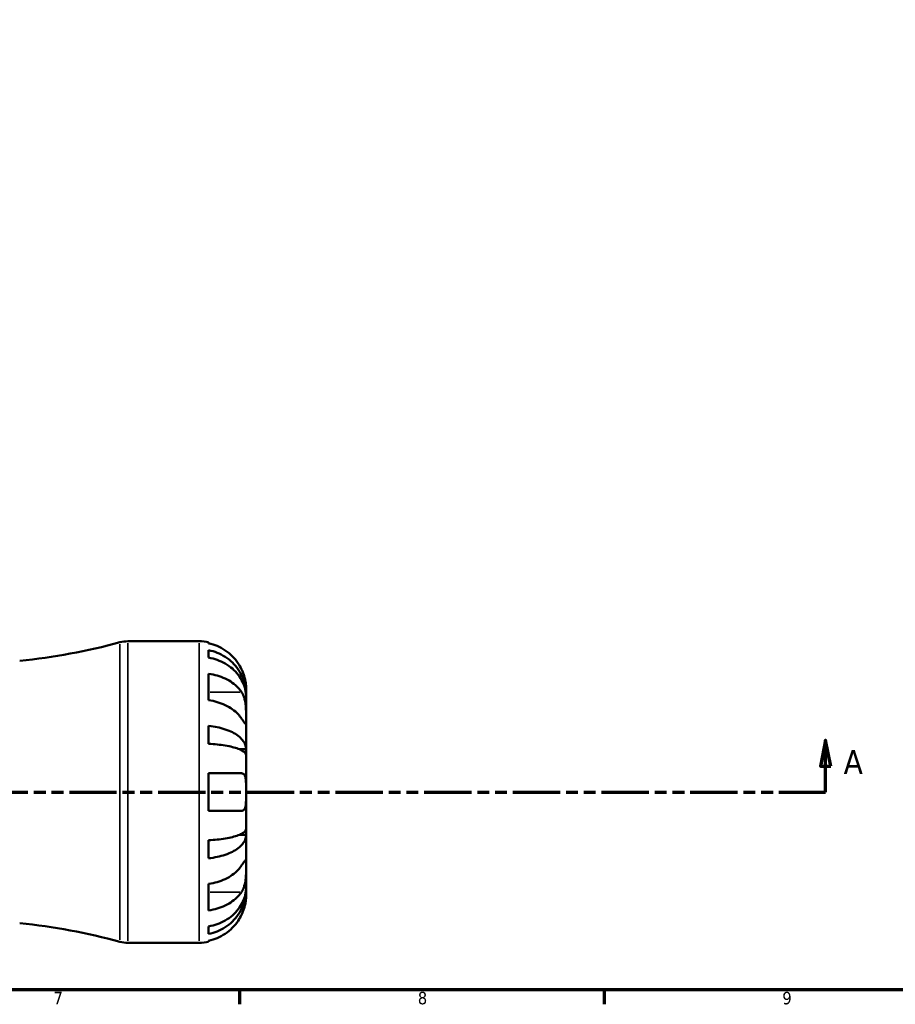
# Model space of a CAD drawing. Header units: millimetres. Extents: x -125 to 905, y -268 to 681.
# Tile 5 of 13: x 448 to 617, y 17 to 207. Entities that reach past the tile are written whole.
import ezdxf

# ---------------------------------------------------------------- set-up
doc = ezdxf.new("R2010")
doc.units = ezdxf.units.MM
doc.linetypes.add('DOUBLE_DASH_CHAIN', pattern=[1.2403, 0.6614, -0.0827, 0.1654, -0.0827, 0.1654, -0.0827])
for name, color, linetype, lineweight in [('Border (ANSI)', 7, 'Continuous', 70), ('Section Line (ANSI)', 7, 'DOUBLE_DASH_CHAIN', 70), ('Visible (ANSI)', 7, 'Continuous', 50), ('Visible Narrow (ANSI)', 7, 'Continuous', 35)]:
    doc.layers.add(name, color=color, linetype=linetype, lineweight=lineweight)
doc.styles.add('Label Text (ANSI)', font='tahoma.ttf')
doc.styles.add('Note Text (ANSI)', font='tahoma.ttf')

# ---------------------------------------------------------------- blocks, each defined once
blk = doc.blocks.new('Borders Default Border')
at = {"layer": 'Border (ANSI)'}
for p, q in [((490.58, 20), (490.58, 17.2)), ((560.67, 20), (560.67, 17.2))]:
    blk.add_line(p, q, dxfattribs=at)
at = {"layer": 'Border (ANSI)', "flags": 128}
blk.add_lwpolyline([(20, 20), (20, 574), (821, 574), (821, 20), (20, 20)], dxfattribs=at)
at = {"layer": 'Border (ANSI)', "color": 5, "true_color": 0x0000ff, "char_height": 2.4, "attachment_point": 7, "style": 'Note Text (ANSI)'}
for s, insert in [('7', (454.8, 17.2)), ('8', (524.84, 17.15)), ('9', (594.92, 17.15))]:
    blk.add_mtext(s, dxfattribs=dict(at, insert=insert))
blk = doc.blocks.new('2dTransSection0')
at = {"layer": 'Section Line (ANSI)', "linetype": 'Continuous'}
for p, q in [((304.36, 68.03), (303.36, 63.03)), ((304.36, 63.03), (304.36, 68.03)), ((305.36, 63.03), (304.36, 68.03)), ((603.24, 68.03), (602.24, 63.03)), ((603.24, 63.03), (603.24, 68.03)), ((604.24, 63.03), (603.24, 68.03)), ((303.36, 63.03), (305.36, 63.03)), ((304.36, 58.03), (304.36, 63.03)), ((602.24, 63.03), (604.24, 63.03)), ((603.24, 58.03), (603.24, 63.03)), ((304.36, 58.03), (313.32, 58.03)), ((594.28, 58.03), (603.24, 58.03))]:
    blk.add_line(p, q, dxfattribs=at)
at = {"layer": 'Section Line (ANSI)', "linetype": 'DOUBLE_DASH_CHAIN', "ltscale": 13.749826}
blk.add_line((304.36, 58.03), (603.24, 58.03), dxfattribs=at)
at = {"layer": 'Section Line (ANSI)', "linetype": 'Continuous', "flags": 128}
for points in [[(305.36, 63.03), (304.36, 68.03), (303.36, 63.03), (305.36, 63.03)], [(604.24, 63.03), (603.24, 68.03), (602.24, 63.03), (604.24, 63.03)]]:
    blk.add_lwpolyline(points, dxfattribs=at)
at = {"layer": 'Section Line (ANSI)'}
for points in [[(305.36, 63.03), (304.36, 68.03), (303.36, 63.03), (305.36, 63.03)], [(604.24, 63.03), (603.24, 68.03), (602.24, 63.03), (604.24, 63.03)]]:
    blk.add_solid(points, dxfattribs=at)
at = {"layer": 'Section Line (ANSI)', "char_height": 4.57, "attachment_point": 7, "style": 'Label Text (ANSI)'}
for insert in [(297, 61.53), (606.71, 61.53)]:
    blk.add_mtext('A', dxfattribs=dict(at, insert=insert))

msp = doc.modelspace()

# ---------------------------------------------------------------- linework, layer by layer
at = {"layer": 'Visible (ANSI)'}
for p, q in [((469.09, 87.03), (482.83, 87.03)), ((484.63, 86.85), (484.63, 86.62)), ((484.63, 85.31), (484.63, 83.88)), ((484.63, 80.79), (484.63, 75.7)), ((491.83, 76.74), (491.83, 78.03)), ((491.83, 76.74), (491.81, 76.74)), ((491.83, 76.25), (491.83, 76.74)), ((491.83, 72.17), (491.83, 76.25)), ((491.83, 66.27), (491.83, 72.17)), ((484.63, 70.76), (484.63, 67.3)), ((491.83, 66.27), (490.5, 66.27)), ((491.83, 65.09), (491.83, 66.27)), ((491.83, 58.03), (491.83, 65.09)), ((484.63, 61.63), (484.63, 54.43)), ((484.63, 61.63), (490.95, 61.63)), ((491.83, 50.97), (491.83, 58.03)), ((490.95, 54.43), (484.63, 54.43)), ((491.83, 49.79), (490.5, 49.79)), ((491.83, 49.79), (491.83, 50.97)), ((491.83, 43.89), (491.83, 49.79)), ((484.63, 48.75), (484.63, 45.29)), ((491.83, 39.81), (491.83, 43.89)), ((484.63, 40.36), (484.63, 35.27)), ((491.83, 39.32), (491.83, 39.81)), ((491.83, 39.32), (491.81, 39.32)), ((491.83, 38.03), (491.83, 39.32)), ((484.63, 32.18), (484.63, 30.74)), ((469.09, 29.03), (482.83, 29.03)), ((484.63, 29.44), (484.63, 29.21))]:
    msp.add_line(p, q, dxfattribs=at)
for centre, radius, start, end in [((436.54, 200.85), 118.17, 275.7115, 285.2232), ((469.09, 81.23), 5.8, 90, 105.2232), ((482.83, 78.03), 9, 78.463, 90), ((436.54, -84.79), 118.17, 74.7768, 84.2885), ((469.09, 34.83), 5.8, 254.7768, 270), ((482.83, 38.03), 9, 270, 281.537)]:
    msp.add_arc(centre, radius, start, end, dxfattribs=at)
for points, knots in [([(490.95, 81.63), (490.77, 82.02), (490.55, 82.41), (489.96, 83.29), (489.57, 83.76), (488.79, 84.55), (488.32, 84.95), (487.31, 85.62), (486.77, 85.91), (485.76, 86.33), (485.2, 86.5), (484.63, 86.62)], [4.427884, 4.427884, 4.427884, 4.427884, 4.5512464, 4.5512464, 4.7191329, 4.7191329, 4.8858696, 4.8858696, 5.0526063, 5.0526063, 5.2140047, 5.2140047, 5.2140047, 5.2140047]), ([(484.63, 85.31), (485.21, 85.2), (485.77, 85.03), (486.78, 84.62), (487.32, 84.35), (488.33, 83.69), (488.79, 83.32), (489.58, 82.55), (489.97, 82.1), (490.65, 81.12), (490.93, 80.6), (491.35, 79.6), (491.54, 79.03), (491.77, 77.87), (491.83, 77.28), (491.83, 76.74)], [0.170746, 0.170746, 0.170746, 0.170746, 0.33284, 0.33284, 0.499494, 0.499494, 0.666149, 0.666149, 0.833209, 0.833209, 1.000269, 1.000269, 1.167973, 1.167973, 1.335677, 1.335677, 1.335677, 1.335677]), ([(491.83, 76.25), (491.83, 76.73), (491.77, 77.26), (491.54, 78.29), (491.35, 78.79), (490.93, 79.68), (490.65, 80.15), (489.97, 81.02), (489.58, 81.42), (488.79, 82.1), (488.33, 82.44), (487.32, 83.02), (486.78, 83.26), (485.77, 83.63), (485.21, 83.78), (484.63, 83.88)], [4.014251, 4.014251, 4.014251, 4.014251, 4.181955, 4.181955, 4.349659, 4.349659, 4.516719, 4.516719, 4.683779, 4.683779, 4.850433, 4.850433, 5.017088, 5.017088, 5.179182, 5.179182, 5.179182, 5.179182]), ([(491.83, 78.03), (491.83, 78.03), (491.83, 78.06), (491.83, 78.2), (491.82, 78.3), (491.8, 78.66), (491.77, 78.95), (491.67, 79.55), (491.61, 79.82), (491.47, 80.31), (491.4, 80.52), (491.24, 80.97), (491.15, 81.19), (491.02, 81.49), (490.99, 81.56), (490.95, 81.63)], [-2.4991326, -2.4991326, -2.4991326, -2.4991326, -2.4150544, -2.4150544, -2.3238473, -2.3238473, -2.1841143, -2.1841143, -2.0867477, -2.0867477, -2.0144067, -2.0144067, -1.9399427, -1.9399427, -1.916375, -1.916375, -1.916375, -1.916375]), ([(484.63, 80.79), (485.2, 80.71), (485.76, 80.58), (486.77, 80.29), (487.31, 80.09), (488.32, 79.61), (488.79, 79.33), (489.57, 78.77), (489.96, 78.44), (490.55, 77.81), (490.77, 77.54), (490.95, 77.26)], [0.1707531, 0.1707531, 0.1707531, 0.1707531, 0.3321515, 0.3321515, 0.4988882, 0.4988882, 0.6656248, 0.6656248, 0.8335114, 0.8335114, 0.9568737, 0.9568737, 0.9568737, 0.9568737]), ([(490.95, 77.26), (491.01, 77.17), (491.07, 77.08), (491.22, 76.8), (491.31, 76.61), (491.46, 76.18), (491.53, 75.95), (491.66, 75.37), (491.72, 75.02), (491.8, 74.21), (491.82, 73.76), (491.83, 72.91), (491.83, 72.51), (491.83, 72.17)], [-0.5800481, -0.5800481, -0.5800481, -0.5800481, -0.5384523, -0.5384523, -0.4638379, -0.4638379, -0.3862639, -0.3862639, -0.2784027, -0.2784027, -0.1427791, -0.1427791, 0, 0, 0, 0]), ([(490.95, 72.17), (490.77, 72.45), (490.55, 72.72), (489.96, 73.35), (489.57, 73.68), (488.79, 74.24), (488.32, 74.52), (487.31, 74.99), (486.77, 75.19), (485.76, 75.49), (485.2, 75.62), (484.63, 75.7)], [4.427884, 4.427884, 4.427884, 4.427884, 4.5512464, 4.5512464, 4.7191329, 4.7191329, 4.8858696, 4.8858696, 5.0526063, 5.0526063, 5.2140047, 5.2140047, 5.2140047, 5.2140047]), ([(491.83, 72.17), (491.83, 71.99), (491.83, 71.82), (491.83, 71.54), (491.83, 71.41), (491.81, 71.19), (491.79, 71.12), (491.72, 71.11), (491.66, 71.16), (491.52, 71.33), (491.46, 71.43), (491.3, 71.65), (491.21, 71.79), (491.06, 72.01), (491.01, 72.09), (490.95, 72.17)], [0, 0, 0, 0, 0.0777495, 0.0777495, 0.1608191, 0.1608191, 0.277838, 0.277838, 0.3882896, 0.3882896, 0.4654296, 0.4654296, 0.5403543, 0.5403543, 0.579532, 0.579532, 0.579532, 0.579532]), ([(484.63, 70.76), (485.21, 70.7), (485.77, 70.61), (486.78, 70.4), (487.32, 70.26), (488.33, 69.91), (488.79, 69.72), (489.58, 69.32), (489.97, 69.08), (490.65, 68.57), (490.93, 68.29), (491.35, 67.77), (491.54, 67.47), (491.77, 66.86), (491.83, 66.55), (491.83, 66.27)], [0.170746, 0.170746, 0.170746, 0.170746, 0.33284, 0.33284, 0.499494, 0.499494, 0.666149, 0.666149, 0.833209, 0.833209, 1.000269, 1.000269, 1.167973, 1.167973, 1.335677, 1.335677, 1.335677, 1.335677]), ([(491.83, 65.09), (491.83, 65.23), (491.77, 65.38), (491.54, 65.68), (491.35, 65.83), (490.93, 66.08), (490.65, 66.22), (489.97, 66.47), (489.58, 66.59), (488.79, 66.79), (488.33, 66.89), (487.32, 67.05), (486.78, 67.12), (485.77, 67.23), (485.21, 67.27), (484.63, 67.3)], [4.014251, 4.014251, 4.014251, 4.014251, 4.181955, 4.181955, 4.349659, 4.349659, 4.516719, 4.516719, 4.683779, 4.683779, 4.850433, 4.850433, 5.017088, 5.017088, 5.179182, 5.179182, 5.179182, 5.179182]), ([(490.95, 61.63), (491.02, 61.63), (491.08, 61.62), (491.23, 61.58), (491.31, 61.53), (491.46, 61.39), (491.53, 61.3), (491.66, 61.01), (491.72, 60.79), (491.8, 60.21), (491.82, 59.83), (491.83, 58.97), (491.83, 58.5), (491.83, 58.03)], [-0.5764765, -0.5764765, -0.5764765, -0.5764765, -0.5296868, -0.5296868, -0.4605403, -0.4605403, -0.385624, -0.385624, -0.2773083, -0.2773083, -0.1425809, -0.1425809, 0, 0, 0, 0]), ([(491.83, 58.03), (491.83, 57.75), (491.83, 57.47), (491.83, 56.9), (491.82, 56.62), (491.8, 55.94), (491.77, 55.58), (491.67, 55.07), (491.61, 54.9), (491.47, 54.67), (491.4, 54.59), (491.24, 54.48), (491.15, 54.45), (491.02, 54.43), (490.99, 54.43), (490.95, 54.43)], [-2.4991326, -2.4991326, -2.4991326, -2.4991326, -2.4150544, -2.4150544, -2.3238473, -2.3238473, -2.1841143, -2.1841143, -2.0867477, -2.0867477, -2.0144067, -2.0144067, -1.9399427, -1.9399427, -1.916375, -1.916375, -1.916375, -1.916375]), ([(484.63, 48.75), (485.21, 48.78), (485.77, 48.83), (486.78, 48.93), (487.32, 49), (488.33, 49.17), (488.79, 49.27), (489.58, 49.47), (489.97, 49.58), (490.65, 49.84), (490.93, 49.97), (491.35, 50.23), (491.54, 50.38), (491.77, 50.68), (491.83, 50.83), (491.83, 50.97)], [0.170746, 0.170746, 0.170746, 0.170746, 0.33284, 0.33284, 0.499494, 0.499494, 0.666149, 0.666149, 0.833209, 0.833209, 1.000269, 1.000269, 1.167973, 1.167973, 1.335677, 1.335677, 1.335677, 1.335677]), ([(491.83, 49.79), (491.83, 49.5), (491.77, 49.19), (491.54, 48.59), (491.35, 48.29), (490.93, 47.77), (490.65, 47.49), (489.97, 46.98), (489.58, 46.74), (488.79, 46.34), (488.33, 46.14), (487.32, 45.8), (486.78, 45.66), (485.77, 45.44), (485.21, 45.35), (484.63, 45.29)], [4.014251, 4.014251, 4.014251, 4.014251, 4.181955, 4.181955, 4.349659, 4.349659, 4.516719, 4.516719, 4.683779, 4.683779, 4.850433, 4.850433, 5.017088, 5.017088, 5.179182, 5.179182, 5.179182, 5.179182]), ([(484.63, 40.36), (485.2, 40.44), (485.76, 40.57), (486.77, 40.86), (487.31, 41.06), (488.32, 41.54), (488.79, 41.82), (489.57, 42.38), (489.96, 42.71), (490.55, 43.33), (490.77, 43.61), (490.95, 43.89)], [0.1707531, 0.1707531, 0.1707531, 0.1707531, 0.3321515, 0.3321515, 0.4988882, 0.4988882, 0.6656248, 0.6656248, 0.8335114, 0.8335114, 0.9568737, 0.9568737, 0.9568737, 0.9568737]), ([(490.95, 43.89), (491.01, 43.98), (491.07, 44.06), (491.22, 44.28), (491.31, 44.41), (491.46, 44.64), (491.53, 44.73), (491.66, 44.9), (491.72, 44.95), (491.8, 44.93), (491.82, 44.84), (491.83, 44.49), (491.83, 44.22), (491.83, 43.89)], [-0.5800481, -0.5800481, -0.5800481, -0.5800481, -0.5384523, -0.5384523, -0.4638379, -0.4638379, -0.3862639, -0.3862639, -0.2784027, -0.2784027, -0.1427791, -0.1427791, 0, 0, 0, 0]), ([(491.83, 43.89), (491.83, 43.7), (491.83, 43.5), (491.83, 43.05), (491.83, 42.8), (491.81, 42.17), (491.79, 41.79), (491.72, 41.03), (491.66, 40.67), (491.52, 40.09), (491.46, 39.86), (491.3, 39.43), (491.21, 39.24), (491.06, 38.97), (491.01, 38.88), (490.95, 38.8)], [0, 0, 0, 0, 0.0777495, 0.0777495, 0.1608191, 0.1608191, 0.277838, 0.277838, 0.3882896, 0.3882896, 0.4654296, 0.4654296, 0.5403543, 0.5403543, 0.579532, 0.579532, 0.579532, 0.579532]), ([(484.63, 32.18), (485.21, 32.28), (485.77, 32.43), (486.78, 32.79), (487.32, 33.04), (488.33, 33.62), (488.79, 33.95), (489.58, 34.63), (489.97, 35.04), (490.65, 35.91), (490.93, 36.37), (491.35, 37.26), (491.54, 37.77), (491.77, 38.8), (491.83, 39.32), (491.83, 39.81)], [0.170746, 0.170746, 0.170746, 0.170746, 0.33284, 0.33284, 0.499494, 0.499494, 0.666149, 0.666149, 0.833209, 0.833209, 1.000269, 1.000269, 1.167973, 1.167973, 1.335677, 1.335677, 1.335677, 1.335677]), ([(491.83, 39.32), (491.83, 38.77), (491.77, 38.18), (491.54, 37.03), (491.35, 36.46), (490.93, 35.46), (490.65, 34.94), (489.97, 33.96), (489.58, 33.5), (488.79, 32.74), (488.33, 32.36), (487.32, 31.71), (486.78, 31.44), (485.77, 31.03), (485.21, 30.86), (484.63, 30.74)], [4.014251, 4.014251, 4.014251, 4.014251, 4.181955, 4.181955, 4.349659, 4.349659, 4.516719, 4.516719, 4.683779, 4.683779, 4.850433, 4.850433, 5.017088, 5.017088, 5.179182, 5.179182, 5.179182, 5.179182]), ([(490.95, 38.8), (490.77, 38.52), (490.55, 38.24), (489.96, 37.62), (489.57, 37.29), (488.79, 36.73), (488.32, 36.45), (487.31, 35.97), (486.77, 35.77), (485.76, 35.47), (485.2, 35.35), (484.63, 35.27)], [4.427884, 4.427884, 4.427884, 4.427884, 4.5512464, 4.5512464, 4.7191329, 4.7191329, 4.8858696, 4.8858696, 5.0526063, 5.0526063, 5.2140047, 5.2140047, 5.2140047, 5.2140047]), ([(490.95, 34.43), (491.02, 34.57), (491.08, 34.72), (491.23, 35.08), (491.31, 35.29), (491.46, 35.73), (491.53, 35.96), (491.66, 36.48), (491.72, 36.77), (491.8, 37.33), (491.82, 37.58), (491.83, 37.93), (491.83, 38.03), (491.83, 38.03)], [-0.5764765, -0.5764765, -0.5764765, -0.5764765, -0.5296868, -0.5296868, -0.4605403, -0.4605403, -0.385624, -0.385624, -0.2773083, -0.2773083, -0.1425809, -0.1425809, 0, 0, 0, 0]), ([(484.63, 29.44), (485.2, 29.55), (485.76, 29.73), (486.77, 30.15), (487.31, 30.44), (488.32, 31.11), (488.79, 31.5), (489.57, 32.29), (489.96, 32.77), (490.55, 33.65), (490.77, 34.04), (490.95, 34.43)], [0.1707531, 0.1707531, 0.1707531, 0.1707531, 0.3321515, 0.3321515, 0.4988882, 0.4988882, 0.6656248, 0.6656248, 0.8335114, 0.8335114, 0.9568737, 0.9568737, 0.9568737, 0.9568737])]:
    msp.add_open_spline(points, degree=3, knots=knots, dxfattribs=at)
at = {"layer": 'Visible Narrow (ANSI)'}
for p, q in [((467.57, 29.59), (467.57, 86.47)), ((469.09, 86.67), (469.09, 29.39)), ((482.83, 29.39), (482.83, 86.67)), ((490.64, 77.26), (484.94, 77.26)), ((490.64, 38.8), (484.94, 38.8))]:
    msp.add_line(p, q, dxfattribs=at)

# ---------------------------------------------------------------- block references
msp.add_blockref('Borders Default Border', (0, 0))
at = {"layer": 'Section Line (ANSI)'}
msp.add_blockref('2dTransSection0', (0, 0), dxfattribs=at)

doc.saveas('drawing.dxf')
